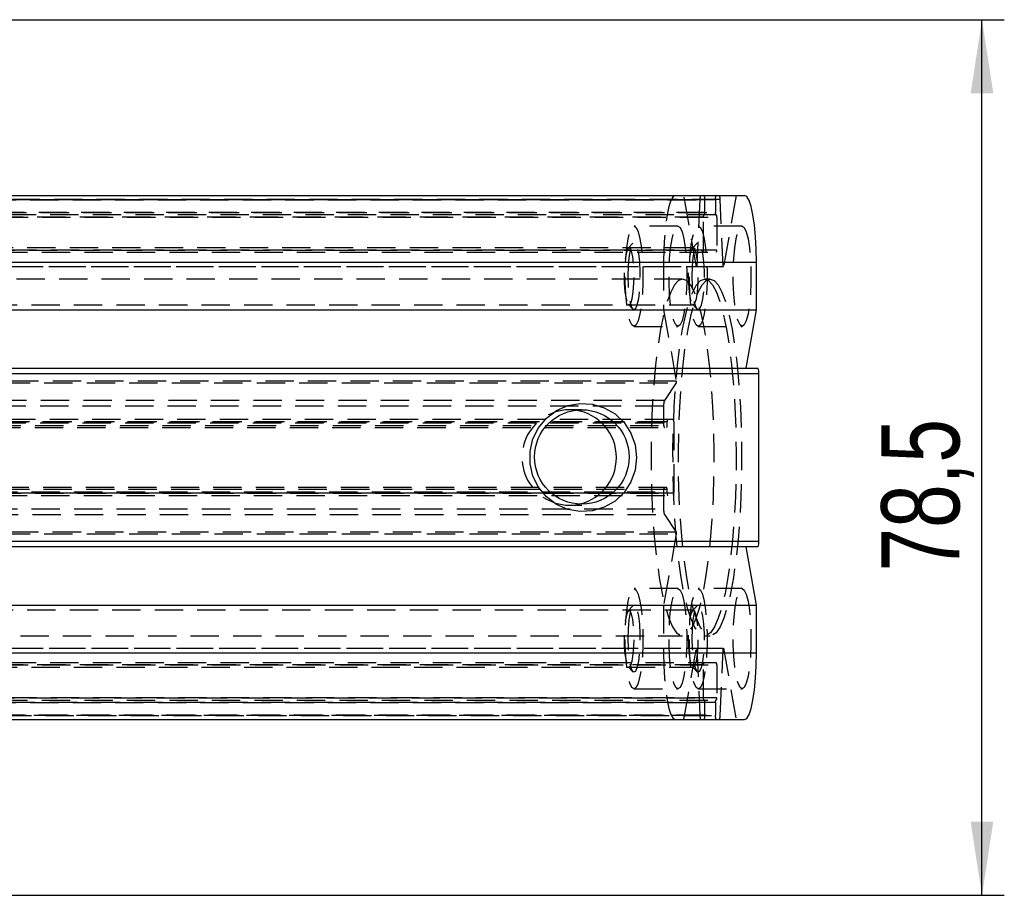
# Model space of a CAD drawing. Extents: x 66 to 783, y 44 to 563.
# Tile 9 of 12: x 377 to 465, y 276 to 354. Entities that reach past the tile are written whole.
import ezdxf

# ---------------------------------------------------------------- set-up
doc = ezdxf.new("R2010")
doc.units = 0
doc.header["$LTSCALE"] = 2
doc.linetypes.add('HIDDEN', pattern=[1.905, 1.27, -0.635])
doc.layers.get('0').update_dxf_attribs({"linetype": 'CONTINUOUS'})
doc.layers.add('FORMATO', color=179, linetype='CONTINUOUS')
doc.styles.add('SLDTEXTSTYLE0', font='TXT', dxfattribs={"width": 0.75})
doc.dimstyles.new('SLDDIMSTYLE3', dxfattribs={"dimtxt": 7, "dimasz": 6.604, "dimexe": 0, "dimexo": 0.0625, "dimgap": 1.75, "dimtad": 1, "dimdec": 3, "dimrnd": 1e-09, "dimzin": 12, "dimtxsty": 'SLDTEXTSTYLE0', "dimsah": 1, "dimcen": 0.09, "dimazin": 3, "dimtfac": 1, "dimtdec": 3, "dimtofl": 0, "dimtmove": 0, "dimatfit": 3, "dimtolj": 1, "dimtzin": 12})

# ---------------------------------------------------------------- blocks, each defined once
blk = doc.blocks.new('_D_7')
at = {"layer": 'FORMATO'}
for p, q in [((348.117, 354.407), (464.965, 354.407)), ((462.965, 275.907), (462.965, 354.407)), ((348.117, 275.907), (464.965, 275.907))]:
    blk.add_line(p, q, dxfattribs=at)
for points in [[(462.965, 354.407), (461.949, 347.803), (463.981, 347.803)], [(462.965, 275.907), (463.981, 282.511), (461.949, 282.511)]]:
    blk.add_solid(points, dxfattribs=at)
at = {"layer": 'FORMATO', "insert": (453.942, 304.94), "char_height": 7, "attachment_point": 1, "rotation": 90, "style": 'SLDTEXTSTYLE0'}
blk.add_mtext('78,5', dxfattribs=at)

msp = doc.modelspace()

# ---------------------------------------------------------------- linework, layer by layer
at = {"color": 7, "linetype": 'HIDDEN'}
for p, q in [((335.334823, 338.286835), (437.693551, 338.286835)), ((335.763827, 338.257425), (438.122556, 338.257425)), ((439.069271, 338.257425), (336.710543, 338.257425)), ((439.498276, 338.286835), (337.139532, 338.286835)), ((437.387005, 332.242158), (436.251775, 338.657427)), ((437.693551, 338.286835), (437.409312, 332.292038)), ((438.122556, 337.107426), (438.122556, 338.257425)), ((439.069271, 338.257425), (439.069271, 337.107426)), ((439.782515, 332.292038), (439.498276, 338.286835)), ((440.940053, 338.657427), (439.804822, 332.242158)), ((438.122556, 337.107426), (335.763827, 337.107426)), ((336.710543, 337.107426), (439.069271, 337.107426)), ((437.994257, 336.707425), (335.635528, 336.707425)), ((439.16218, 336.907427), (336.803437, 336.907427)), ((336.838827, 336.707425), (439.19757, 336.707425)), ((437.994257, 333.757426), (437.994257, 336.707425)), ((439.19757, 336.707425), (439.19757, 333.757426)), ((435.720355, 335.907427), (431.783483, 335.907427)), ((441.471458, 335.907427), (437.534586, 335.907427)), ((335.635528, 333.757426), (437.994257, 333.757426)), ((336.803437, 333.557426), (439.16218, 333.557426)), ((439.19757, 333.757426), (336.838827, 333.757426)), ((437.091694, 333.957425), (343.492508, 333.957425)), ((431.688041, 334.358538), (431.259454, 333.915871)), ((437.439144, 334.358538), (437.010557, 333.915871)), ((332.078696, 332.657426), (434.437424, 332.657426)), ((434.437424, 332.657426), (434.437424, 328.404378)), ((337.423787, 332.292038), (439.782515, 332.292038)), ((439.804822, 332.242158), (337.446094, 332.242158)), ((436.135367, 331.157426), (338.697732, 331.157426)), ((438.595906, 331.157426), (438.10381, 331.157426)), ((343.492508, 328.857426), (437.091694, 328.857426)), ((431.259454, 328.89898), (431.688041, 328.456313)), ((434.437424, 328.404378), (435.572654, 321.98911)), ((437.010557, 328.89898), (437.439144, 328.456313)), ((431.783483, 326.907426), (435.720355, 326.907426)), ((437.534586, 326.907426), (441.471458, 326.907426)), ((333.205089, 321.863027), (435.563818, 321.863027)), ((435.572654, 321.98911), (333.213911, 321.98911)), ((435.563818, 321.863027), (434.503004, 320.256725)), ((434.437424, 319.773762), (332.078696, 319.773762)), ((434.503004, 320.256725), (332.144276, 320.256725)), ((427.116439, 319.440426), (425.980553, 319.440426)), ((434.437424, 319.773762), (434.437424, 318.232426)), ((435.304508, 318.557426), (332.945779, 318.557426)), ((434.437424, 318.232426), (332.078696, 318.232426)), ((332.352981, 317.832426), (434.71171, 317.832426)), ((434.7471, 318.357426), (332.388372, 318.357426)), ((332.388372, 318.032426), (434.7471, 318.032426)), ((332.98117, 318.357426), (435.339898, 318.357426)), ((434.7471, 318.032426), (434.7471, 318.357426)), ((435.339898, 318.357426), (435.339898, 311.957426)), ((434.71171, 312.482426), (332.352981, 312.482426)), ((332.078696, 312.082426), (434.437424, 312.082426)), ((434.7471, 312.282426), (332.388372, 312.282426)), ((332.388372, 311.957426), (434.7471, 311.957426)), ((332.945779, 311.757426), (435.304508, 311.757426)), ((435.339898, 311.957426), (332.98117, 311.957426)), ((434.437424, 312.082426), (434.437424, 310.54109)), ((434.7471, 311.957426), (434.7471, 312.282426)), ((425.980553, 310.874426), (427.116439, 310.874426)), ((332.078696, 310.54109), (434.437424, 310.54109)), ((332.144276, 310.058127), (434.503004, 310.058127)), ((434.503004, 310.058127), (435.563818, 308.451825)), ((435.563818, 308.451825), (333.205089, 308.451825)), ((333.213911, 308.325742), (435.572654, 308.325742)), ((435.572654, 308.325742), (434.437424, 301.910474)), ((435.720355, 303.407426), (431.783483, 303.407426)), ((441.471458, 303.407426), (437.534586, 303.407426)), ((431.688041, 301.858539), (431.259454, 301.415872)), ((434.437424, 301.910474), (434.437424, 297.657425)), ((437.439144, 301.858539), (437.010557, 301.415872)), ((437.091694, 301.457426), (343.492508, 301.457426)), ((338.697732, 299.157427), (436.135367, 299.157427)), ((438.10381, 299.157427), (438.595906, 299.157427)), ((332.078696, 297.657425), (434.437424, 297.657425)), ((439.782515, 298.022815), (337.423787, 298.022815)), ((337.446094, 298.072693), (439.804822, 298.072693)), ((436.251775, 291.657426), (437.387005, 298.072693)), ((437.409312, 298.022815), (437.693551, 292.028016)), ((439.498276, 292.028016), (439.782515, 298.022815)), ((439.804822, 298.072693), (440.940053, 291.657426)), ((437.994257, 296.557425), (335.635528, 296.557425)), ((439.16218, 296.757425), (336.803437, 296.757425)), ((336.838827, 296.557425), (439.19757, 296.557425)), ((437.994257, 293.607426), (437.994257, 296.557425)), ((439.19757, 296.557425), (439.19757, 293.607426)), ((343.492508, 296.357426), (437.091694, 296.357426)), ((431.259454, 296.39898), (431.688041, 295.956313)), ((437.010557, 296.39898), (437.439144, 295.956313)), ((431.783483, 294.407426), (435.720355, 294.407426)), ((437.534586, 294.407426), (441.471458, 294.407426)), ((335.635528, 293.607426), (437.994257, 293.607426)), ((335.763827, 293.207426), (438.122556, 293.207426)), ((439.069271, 293.207426), (336.710543, 293.207426)), ((336.803437, 293.407426), (439.16218, 293.407426)), ((439.19757, 293.607426), (336.838827, 293.607426)), ((438.122556, 292.057426), (438.122556, 293.207426)), ((439.069271, 293.207426), (439.069271, 292.057426)), ((437.693551, 292.028016), (335.334823, 292.028016)), ((438.122556, 292.057426), (335.763827, 292.057426)), ((336.710543, 292.057426), (439.069271, 292.057426)), ((337.139532, 292.028016), (439.498276, 292.028016))]:
    msp.add_line(p, q, dxfattribs=at)
at = {"color": 7, "linetype": 'CONTINUOUS'}
for p, q in [((339.333922, 338.657427), (441.692666, 338.657427)), ((340.395674, 332.657426), (442.754403, 332.657426)), ((442.754403, 328.404378), (442.754403, 332.657426)), ((340.395674, 328.404378), (442.754403, 328.404378)), ((441.825912, 323.157426), (442.754403, 328.404378)), ((340.519533, 323.157426), (442.878276, 323.157426)), ((442.966745, 322.657426), (340.608016, 322.657426)), ((442.966745, 307.657426), (442.966745, 322.657426)), ((442.878276, 307.157426), (340.519533, 307.157426)), ((340.608016, 307.657426), (442.966745, 307.657426)), ((442.754403, 301.910474), (441.825912, 307.157426)), ((340.395674, 301.910474), (442.754403, 301.910474)), ((442.754403, 297.657425), (442.754403, 301.910474)), ((340.395674, 297.657425), (442.754403, 297.657425)), ((339.333922, 291.657426), (441.692666, 291.657426))]:
    msp.add_line(p, q, dxfattribs=at)
at = {"color": 7, "linetype": 'HIDDEN', "flags": 128}
for points in [[(435.499162, 338.657427), (435.292036, 338.542138), (435.092852, 338.200704), (434.909299, 337.646243), (434.748397, 336.900067), (434.616357, 335.990847), (434.518248, 334.953527), (434.457824, 333.827968), (434.437424, 332.657426)], [(431.783483, 335.907427), (431.974054, 335.776663), (432.153553, 335.391979), (432.311535, 334.775724), (432.438836, 333.963717), (432.528049, 333.003147), (432.573989, 331.94984), (432.573989, 330.865011), (432.528049, 329.811704), (432.438836, 328.851134), (432.311535, 328.039127), (432.153553, 327.422874), (431.974054, 327.038187), (431.783483, 326.907426), (431.592912, 327.038187), (431.413427, 327.422874), (431.255445, 328.039127), (431.128145, 328.851134), (431.038931, 329.811704), (430.992991, 330.865011), (430.992991, 331.94984), (431.038931, 333.003147), (431.128145, 333.963717), (431.255445, 334.775724), (431.413427, 335.391979), (431.592912, 335.776663), (431.783483, 335.907427)], [(435.720355, 335.907427), (435.910926, 335.776663), (436.090425, 335.391979), (436.248407, 334.775724), (436.375708, 333.963717), (436.464921, 333.003147), (436.510861, 331.94984), (436.510861, 330.865011), (436.464921, 329.811704), (436.375708, 328.851134), (436.248407, 328.039127), (436.090425, 327.422874), (435.910926, 327.038187), (435.720355, 326.907426), (435.529799, 327.038187), (435.350299, 327.422874), (435.192317, 328.039127), (435.065016, 328.851134), (434.975803, 329.811704), (434.929863, 330.865011), (434.929863, 331.94984), (434.975803, 333.003147), (435.065016, 333.963717), (435.192317, 334.775724), (435.350299, 335.391979), (435.529799, 335.776663), (435.720355, 335.907427)], [(437.534586, 335.907427), (437.725157, 335.776663), (437.904656, 335.391979), (438.062638, 334.775724), (438.189939, 333.963717), (438.279152, 333.003147), (438.325092, 331.94984), (438.325092, 330.865011), (438.279152, 329.811704), (438.189939, 328.851134), (438.062638, 328.039127), (437.904656, 327.422874), (437.725157, 327.038187), (437.534586, 326.907426), (437.344015, 327.038187), (437.16453, 327.422874), (437.006548, 328.039127), (436.879248, 328.851134), (436.790034, 329.811704), (436.744094, 330.865011), (436.744094, 331.94984), (436.790034, 333.003147), (436.879248, 333.963717), (437.006548, 334.775724), (437.16453, 335.391979), (437.344015, 335.776663), (437.534586, 335.907427)], [(441.471458, 335.907427), (441.662029, 335.776663), (441.841528, 335.391979), (441.99951, 334.775724), (442.126811, 333.963717), (442.216024, 333.003147), (442.261964, 331.94984), (442.261964, 330.865011), (442.216024, 329.811704), (442.126811, 328.851134), (441.99951, 328.039127), (441.841528, 327.422874), (441.662029, 327.038187), (441.471458, 326.907426), (441.280902, 327.038187), (441.101402, 327.422874), (440.94342, 328.039127), (440.81612, 328.851134), (440.726906, 329.811704), (440.680966, 330.865011), (440.680966, 331.94984), (440.726906, 333.003147), (440.81612, 333.963717), (440.94342, 334.775724), (441.101402, 335.391979), (441.280902, 335.776663), (441.471458, 335.907427)], [(431.34059, 328.857426), (431.487114, 328.995592), (431.617752, 329.395118), (431.71835, 330.012708), (431.778029, 330.781438), (431.790293, 331.618003), (431.753829, 332.431749), (431.672573, 333.134494), (431.555361, 333.650083), (431.414858, 333.922648), (431.266323, 333.922648), (431.12582, 333.650083), (431.008607, 333.134494), (430.927351, 332.431749), (430.890888, 331.618003), (430.903152, 330.781438), (430.962831, 330.012708), (431.063429, 329.395118), (431.194067, 328.995592), (431.34059, 328.857426)], [(431.252614, 331.407427), (431.276202, 332.291691), (431.344867, 333.097386), (431.452498, 333.75292), (431.589544, 334.200048), (431.743816, 334.399038), (431.901619, 334.33221), (432.048917, 334.005502), (432.172641, 333.447943), (432.26178, 332.709077), (432.308436, 331.854553), (432.308436, 330.960299), (432.26178, 330.105775), (432.172641, 329.366907), (432.048917, 328.80935), (431.901619, 328.482643), (431.743816, 328.415815), (431.589544, 328.614805), (431.452498, 329.061932), (431.344867, 329.717466), (431.276202, 330.52316), (431.252614, 331.407427)], [(437.091694, 328.857426), (437.238202, 328.995592), (437.368855, 329.395118), (437.469453, 330.012708), (437.529117, 330.781438), (437.541396, 331.618003), (437.504933, 332.431749), (437.423677, 333.134494), (437.306464, 333.650083), (437.165961, 333.922648), (437.017426, 333.922648), (436.876923, 333.650083), (436.759711, 333.134494), (436.678455, 332.431749), (436.641991, 331.618003), (436.654255, 330.781438), (436.713934, 330.012708), (436.814532, 329.395118), (436.94517, 328.995592), (437.091694, 328.857426)], [(437.003717, 331.407427), (437.027306, 332.291691), (437.09597, 333.097386), (437.203601, 333.75292), (437.340647, 334.200048), (437.494919, 334.399038), (437.652722, 334.33221), (437.80002, 334.005502), (437.923745, 333.447943), (438.012883, 332.709077), (438.059539, 331.854553), (438.059539, 330.960299), (438.012883, 330.105775), (437.923745, 329.366907), (437.80002, 328.80935), (437.652722, 328.482643), (437.494919, 328.415815), (437.340647, 328.614805), (437.203601, 329.061932), (437.09597, 329.717466), (437.027306, 330.52316), (437.003717, 331.407427)], [(436.135367, 331.157426), (435.773313, 331.026067), (435.41719, 330.634144), (435.072869, 329.988094), (434.745997, 329.098525), (434.441924, 327.980044), (434.165672, 326.651015), (433.921755, 325.133263), (433.714196, 323.451707), (433.546379, 321.63396), (433.421076, 319.709868), (433.340341, 317.711024), (433.305502, 315.670251), (433.31714, 313.621058), (433.375046, 311.597091), (433.478266, 309.631585), (433.625132, 307.756813), (433.8132, 306.003559), (434.039414, 304.400612), (434.300036, 302.974291), (434.590787, 301.748017), (434.9069, 300.741924), (435.24319, 299.972534), (435.594142, 299.452479), (435.95396, 299.1903), (436.316774, 299.1903), (436.676592, 299.452479), (437.027529, 299.972534), (437.363833, 300.741924), (437.679947, 301.748017), (437.970698, 302.974291), (438.231319, 304.400612), (438.457534, 306.003559), (438.645602, 307.756813), (438.792467, 309.631585), (438.895688, 311.597091), (438.953594, 313.621058), (438.965217, 315.670251), (438.930393, 317.711024), (438.849658, 319.709868), (438.724354, 321.63396), (438.556537, 323.451707), (438.348979, 325.133263), (438.105062, 326.651015), (437.828809, 327.980044), (437.524736, 329.098525), (437.197864, 329.988094), (436.853543, 330.634144), (436.49742, 331.026067), (436.135367, 331.157426)], [(438.10381, 331.157426), (438.465864, 331.026067), (438.821972, 330.634144), (439.166308, 329.988094), (439.49318, 329.098525), (439.797238, 327.980044), (440.073505, 326.651015), (440.317408, 325.133263), (440.524981, 323.451707), (440.692798, 321.63396), (440.818087, 319.709868), (440.898821, 317.711024), (440.93366, 315.670251), (440.922037, 313.621058), (440.864131, 311.597091), (440.760896, 309.631585), (440.614045, 307.756813), (440.425962, 306.003559), (440.199763, 304.400612), (439.939142, 302.974291), (439.64839, 301.748017), (439.332262, 300.741924), (438.995973, 299.972534), (438.645035, 299.452479), (438.285202, 299.1903), (437.922404, 299.1903), (437.56257, 299.452479), (437.211633, 299.972534), (436.875344, 300.741924), (436.55923, 301.748017), (436.268464, 302.974291), (436.007843, 304.400612), (435.781643, 306.003559), (435.593561, 307.756813), (435.44671, 309.631585), (435.343474, 311.597091), (435.285569, 313.621058), (435.273946, 315.670251), (435.308785, 317.711024), (435.389519, 319.709868), (435.514823, 321.63396), (435.682625, 323.451707), (435.890198, 325.133263), (436.134115, 326.651015), (436.410368, 327.980044), (436.714426, 329.098525), (437.041313, 329.988094), (437.385634, 330.634144), (437.741742, 331.026067), (438.10381, 331.157426)], [(438.595906, 331.157426), (438.957975, 331.026067), (439.314083, 330.634144), (439.658404, 329.988094), (439.98529, 329.098525), (440.289349, 327.980044), (440.565601, 326.651015), (440.809518, 325.133263), (441.017092, 323.451707), (441.184894, 321.63396), (441.310197, 319.709868), (441.390932, 317.711024), (441.425771, 315.670251), (441.414148, 313.621058), (441.356242, 311.597091), (441.253007, 309.631585), (441.106156, 307.756813), (440.918073, 306.003559), (440.691874, 304.400612), (440.431252, 302.974291), (440.140486, 301.748017), (439.824373, 300.741924), (439.488083, 299.972534), (439.137146, 299.452479), (438.777313, 299.1903), (438.414514, 299.1903), (438.054681, 299.452479), (437.703744, 299.972534), (437.367454, 300.741924), (437.051326, 301.748017), (436.760575, 302.974291), (436.499954, 304.400612), (436.273754, 306.003559), (436.085671, 307.756813), (435.938821, 309.631585), (435.835585, 311.597091), (435.777679, 313.621058), (435.766056, 315.670251), (435.800895, 317.711024), (435.88163, 319.709868), (436.006919, 321.63396), (436.174736, 323.451707), (436.382309, 325.133263), (436.626226, 326.651015), (436.902479, 327.980044), (437.206537, 329.098525), (437.533409, 329.988094), (437.877745, 330.634144), (438.233853, 331.026067), (438.595906, 331.157426)], [(431.783483, 303.407426), (431.974054, 303.276664), (432.153553, 302.891978), (432.311535, 302.275725), (432.438836, 301.463717), (432.528049, 300.503148), (432.573989, 299.449841), (432.573989, 298.365011), (432.528049, 297.311704), (432.438836, 296.351134), (432.311535, 295.539128), (432.153553, 294.922874), (431.974054, 294.538188), (431.783483, 294.407426), (431.592912, 294.538188), (431.413427, 294.922874), (431.255445, 295.539128), (431.128145, 296.351134), (431.038931, 297.311704), (430.992991, 298.365011), (430.992991, 299.449841), (431.038931, 300.503148), (431.128145, 301.463717), (431.255445, 302.275725), (431.413427, 302.891978), (431.592912, 303.276664), (431.783483, 303.407426)], [(435.720355, 303.407426), (435.910926, 303.276664), (436.090425, 302.891978), (436.248407, 302.275725), (436.375708, 301.463717), (436.464921, 300.503148), (436.510861, 299.449841), (436.510861, 298.365011), (436.464921, 297.311704), (436.375708, 296.351134), (436.248407, 295.539128), (436.090425, 294.922874), (435.910926, 294.538188), (435.720355, 294.407426), (435.529799, 294.538188), (435.350299, 294.922874), (435.192317, 295.539128), (435.065016, 296.351134), (434.975803, 297.311704), (434.929863, 298.365011), (434.929863, 299.449841), (434.975803, 300.503148), (435.065016, 301.463717), (435.192317, 302.275725), (435.350299, 302.891978), (435.529799, 303.276664), (435.720355, 303.407426)], [(437.534586, 303.407426), (437.725157, 303.276664), (437.904656, 302.891978), (438.062638, 302.275725), (438.189939, 301.463717), (438.279152, 300.503148), (438.325092, 299.449841), (438.325092, 298.365011), (438.279152, 297.311704), (438.189939, 296.351134), (438.062638, 295.539128), (437.904656, 294.922874), (437.725157, 294.538188), (437.534586, 294.407426), (437.344015, 294.538188), (437.16453, 294.922874), (437.006548, 295.539128), (436.879248, 296.351134), (436.790034, 297.311704), (436.744094, 298.365011), (436.744094, 299.449841), (436.790034, 300.503148), (436.879248, 301.463717), (437.006548, 302.275725), (437.16453, 302.891978), (437.344015, 303.276664), (437.534586, 303.407426)], [(441.471458, 303.407426), (441.662029, 303.276664), (441.841528, 302.891978), (441.99951, 302.275725), (442.126811, 301.463717), (442.216024, 300.503148), (442.261964, 299.449841), (442.261964, 298.365011), (442.216024, 297.311704), (442.126811, 296.351134), (441.99951, 295.539128), (441.841528, 294.922874), (441.662029, 294.538188), (441.471458, 294.407426), (441.280902, 294.538188), (441.101402, 294.922874), (440.94342, 295.539128), (440.81612, 296.351134), (440.726906, 297.311704), (440.680966, 298.365011), (440.680966, 299.449841), (440.726906, 300.503148), (440.81612, 301.463717), (440.94342, 302.275725), (441.101402, 302.891978), (441.280902, 303.276664), (441.471458, 303.407426)], [(431.252614, 298.907426), (431.276202, 299.791692), (431.344867, 300.597386), (431.452498, 301.25292), (431.589544, 301.700047), (431.743816, 301.899037), (431.901619, 301.83221), (432.048917, 301.505502), (432.172641, 300.947945), (432.26178, 300.209077), (432.308436, 299.354552), (432.308436, 298.4603), (432.26178, 297.605774), (432.172641, 296.866908), (432.048917, 296.309349), (431.901619, 295.982643), (431.743816, 295.915815), (431.589544, 296.114805), (431.452498, 296.561931), (431.344867, 297.217465), (431.276202, 298.023161), (431.252614, 298.907426)], [(437.003717, 298.907426), (437.027306, 299.791692), (437.09597, 300.597386), (437.203601, 301.25292), (437.340647, 301.700047), (437.494919, 301.899037), (437.652722, 301.83221), (437.80002, 301.505502), (437.923745, 300.947945), (438.012883, 300.209077), (438.059539, 299.354552), (438.059539, 298.4603), (438.012883, 297.605774), (437.923745, 296.866908), (437.80002, 296.309349), (437.652722, 295.982643), (437.494919, 295.915815), (437.340647, 296.114805), (437.203601, 296.561931), (437.09597, 297.217465), (437.027306, 298.023161), (437.003717, 298.907426)], [(431.34059, 296.357426), (431.487114, 296.495591), (431.617752, 296.895117), (431.71835, 297.512709), (431.778029, 298.281438), (431.790293, 299.118004), (431.753829, 299.93175), (431.672573, 300.634494), (431.555361, 301.150084), (431.414858, 301.422647), (431.266323, 301.422647), (431.12582, 301.150084), (431.008607, 300.634494), (430.927351, 299.93175), (430.890888, 299.118004), (430.903152, 298.281438), (430.962831, 297.512709), (431.063429, 296.895117), (431.194067, 296.495591), (431.34059, 296.357426)], [(437.091694, 296.357426), (437.238202, 296.495591), (437.368855, 296.895117), (437.469453, 297.512709), (437.529117, 298.281438), (437.541396, 299.118004), (437.504933, 299.93175), (437.423677, 300.634494), (437.306464, 301.150084), (437.165961, 301.422647), (437.017426, 301.422647), (436.876923, 301.150084), (436.759711, 300.634494), (436.678455, 299.93175), (436.641991, 299.118004), (436.654255, 298.281438), (436.713934, 297.512709), (436.814532, 296.895117), (436.94517, 296.495591), (437.091694, 296.357426)], [(434.437424, 297.657425), (434.457824, 296.486883), (434.518248, 295.361326), (434.616357, 294.324004), (434.748397, 293.414785), (434.909299, 292.668608), (435.092852, 292.114149), (435.292036, 291.772715), (435.499162, 291.657426)]]:
    msp.add_lwpolyline(points, dxfattribs=at)
at = {"color": 7, "linetype": 'CONTINUOUS', "flags": 128}
for points in [[(442.754403, 332.657426), (442.734003, 333.827968), (442.673579, 334.953527), (442.57547, 335.990847), (442.443431, 336.900067), (442.282528, 337.646243), (442.098975, 338.200704), (441.899792, 338.542138), (441.692666, 338.657427)], [(432.006493, 315.157426), (431.877449, 314.03571), (431.497291, 312.974467), (430.886492, 312.030907), (430.078, 311.255899), (429.115385, 310.691223), (428.050548, 310.367321), (426.940903, 310.301655), (425.846264, 310.497765), (424.825639, 310.945079), (423.934058, 311.61948), (423.219577, 312.484614), (422.720716, 313.49384), (422.464386, 314.59275), (422.464386, 315.722102), (422.720716, 316.821012), (423.219577, 317.830238), (423.934058, 318.695371), (424.825639, 319.369774), (425.846264, 319.817087), (426.940903, 320.013197), (428.050548, 319.947531), (429.115385, 319.623629), (430.078, 319.058953), (430.886492, 318.283945), (431.497291, 317.340385), (431.877449, 316.279142), (432.006493, 315.157426)], [(441.692666, 291.657426), (441.899792, 291.772715), (442.098975, 292.114149), (442.282528, 292.668608), (442.443431, 293.414785), (442.57547, 294.324004), (442.673579, 295.361326), (442.734003, 296.486883), (442.754403, 297.657425)]]:
    msp.add_lwpolyline(points, dxfattribs=at)
at = {"color": 7, "linetype": 'CONTINUOUS'}
msp.add_circle((427.105472, 315.204018), 4.236423, dxfattribs=at)
at = {"color": 7, "linetype": 'HIDDEN'}
for centre, radius, start, end in [((438.232023, 338.357795), 0.543127, 146.51769126, 187.50720905), ((437.504225, 338.354274), 0.62587, 351.09812037, 28.97119733), ((439.687539, 338.354285), 0.625808, 151.02688015, 188.90380215), ((438.959805, 338.357795), 0.543127, 352.49279095, 33.48230874), ((437.813381, 337.059004), 0.312944, 331.02942294, 8.90116781), ((439.378446, 337.059004), 0.312944, 171.09883219, 208.97057706), ((438.303447, 336.755846), 0.312959, 151.03025951, 188.90051435), ((438.88838, 336.755846), 0.312959, 351.09948565, 28.96974049), ((438.303435, 333.709004), 0.312947, 171.09901987, 208.97038939), ((438.888392, 333.709004), 0.312947, 331.02961061, 8.90098013), ((442.95784, 329.780719), 6.090393, 155.64801932, 156.16205621), ((433.674889, 329.530681), 6.702849, 23.86142836, 24.32849611), ((522.00937, 315.867955), 86.653184, 175.94926948, 176.03284132), ((426.017595, 315.157426), 4.277027, 82.86955957, 277.13044043), ((435.658263, 319.853923), 1.223467, 160.77791964, 183.75664271), ((435.056281, 318.405847), 0.31295, 151.02976718, 188.90086934), ((435.031026, 318.405902), 0.312653, 351.08046128, 28.9889022), ((435.055685, 318.135566), 0.625802, 171.09607354, 208.97330138), ((434.437919, 317.984005), 0.31295, 331.02976331, 8.90085033), ((435.055685, 312.179286), 0.625803, 151.0267252, 188.90389987), ((434.437919, 312.330847), 0.31295, 351.09916038, 28.9702031), ((435.056282, 311.909005), 0.31295, 171.09916038, 208.9702031), ((435.031026, 311.90895), 0.312653, 331.01112753, 8.91950899), ((435.658263, 310.460929), 1.223467, 176.24335729, 199.22208036), ((522.00937, 314.446897), 86.653184, 183.96715868, 184.05073052), ((442.997324, 300.551884), 6.133683, 203.84056313, 204.35095615), ((433.621112, 300.808324), 6.761801, 335.67274973, 336.13573099), ((438.303432, 296.605847), 0.312944, 151.02942294, 188.90116781), ((438.888395, 296.605847), 0.312944, 351.09883219, 28.97057706), ((438.303435, 293.559004), 0.312947, 171.09901987, 208.97038939), ((437.813378, 293.255848), 0.312947, 351.09901987, 28.97038939), ((439.37845, 293.255848), 0.312947, 151.02961061, 188.90098013), ((438.888392, 293.559004), 0.312947, 331.02961061, 8.90098013), ((438.232018, 291.957057), 0.543122, 172.4927638, 213.48246202), ((437.504231, 291.960577), 0.625864, 331.02866838, 8.90192236), ((439.687533, 291.960566), 0.625803, 171.0961551, 208.97325416), ((438.959809, 291.957057), 0.543122, 326.51753798, 7.5072362)]:
    msp.add_arc(centre, radius, start, end, dxfattribs=at)
at = {"color": 7, "linetype": 'CONTINUOUS'}
for centre, radius, start, end in [((442.193901, 322.778508), 0.782272, 351.09578188, 28.97193504), ((425.915662, 315.157426), 4.290872, 278.48114294, 81.51885706), ((442.1939, 307.536344), 0.782272, 331.02808372, 8.90419936)]:
    msp.add_arc(centre, radius, start, end, dxfattribs=at)

# ---------------------------------------------------------------- dimensions: what is measured, and where the dimension line sits
at = {"layer": 'FORMATO'}
dim = msp.add_linear_dim(base=(462.965351, 354.407426), p1=(346.117377, 275.907426), p2=(346.117377, 354.407426), angle=90, dimstyle='SLDDIMSTYLE3', dxfattribs=at)
dim.commit()
dim.dimension.update_dxf_attribs({"geometry": '_D_7', "text_midpoint": (462.965351, 313.991198), "dimtype": 160})

doc.saveas('drawing.dxf')
